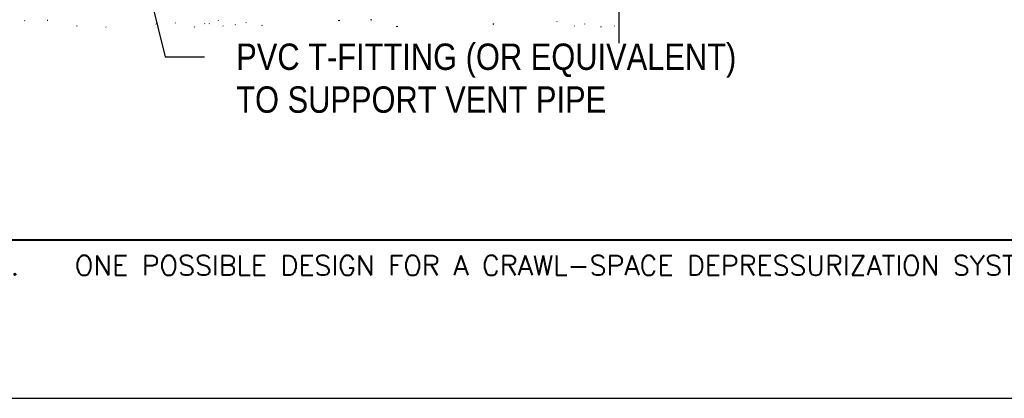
# Model space of a CAD drawing. Extents: x -4.7 to 19.3, y -5.1 to 12.9.
# Tile 8 of 13: x 5.3 to 9.9, y -5.1 to -3.3. Entities that reach past the tile are written whole.
import ezdxf
from ezdxf.enums import TextEntityAlignment as Align

# ---------------------------------------------------------------- set-up
doc = ezdxf.new("R2010")
doc.units = 0
for name, color, linetype in [('29', 7, 'CONTINUOUS'), ('31', 7, 'CONTINUOUS'), ('32', 7, 'CONTINUOUS'), ('35', 7, 'CONTINUOUS'), ('50', 7, 'CONTINUOUS')]:
    doc.layers.add(name, color=color, linetype=linetype)
doc.styles.add('ROMANS', font='ROMANS')

msp = doc.modelspace()

# ---------------------------------------------------------------- linework, layer by layer
at = {"layer": '29', "linetype": 'CONTINUOUS'}
msp.add_lwpolyline([(8.10313, -3.438952), (8.10313, -2.232288), (7.993755, -2.204944), (8.212505, -2.1776), (8.10313, -2.150257), (8.10313, -1.866762)], dxfattribs=at)
at = {"layer": '31', "linetype": 'CONTINUOUS'}
for p, q in [((5.283693, -3.332309), (5.282228, -3.330846)), ((5.392949, -3.33034), (5.389934, -3.330993)), ((5.530357, -3.357335), (5.531335, -3.35441)), ((5.66977, -3.362007), (5.668303, -3.360543)), ((5.907056, -3.348854), (5.905591, -3.347393)), ((5.998286, -3.342965), (5.996822, -3.341503)), ((6.088772, -3.362792), (6.089751, -3.359866)), ((6.136536, -3.347382), (6.137514, -3.344456)), ((6.159146, -3.346034), (6.157681, -3.344572)), ((6.201626, -3.331418), (6.200161, -3.329956)), ((6.225061, -3.357723), (6.223598, -3.356262)), ((6.283652, -3.351879), (6.282186, -3.350417)), ((6.333451, -3.341651), (6.331986, -3.340186)), ((6.409621, -3.354799), (6.406691, -3.356262)), ((6.778247, -3.330736), (6.770884, -3.332324)), ((6.930176, -3.327499), (6.922811, -3.329089)), ((7.053009, -3.359846), (7.045646, -3.361436)), ((7.508193, -3.350487), (7.504613, -3.346909)), ((7.809427, -3.337538), (7.807962, -3.336074)), ((7.891452, -3.357999), (7.889988, -3.356535)), ((7.941251, -3.34777), (7.939786, -3.346306)), ((8.017421, -3.360918), (8.014491, -3.362382)), ((8.081871, -3.357999), (8.080405, -3.356535))]:
    msp.add_line(p, q, dxfattribs=at)
at = {"layer": '32', "color": 1, "linetype": 'CONTINUOUS'}
for p, q in [((5.855298, -3.120415), (5.948798, -3.50291)), ((5.948798, -3.50291), (6.136298, -3.50291))]:
    msp.add_line(p, q, dxfattribs=at)
at = {"layer": '35', "linetype": 'CONTINUOUS'}
msp.add_lwpolyline([(-4.704357, -5.12197), (19.295643, -5.12197), (19.295643, 12.87803), (-4.704357, 12.87803)], close=True, dxfattribs=at)
at = {"layer": '35', "linetype": 'CONTINUOUS', "const_width": 0.01}
msp.add_lwpolyline([(-3.204357, -4.37197), (18.545643, -4.37197), (18.545643, 12.12803), (-3.204357, 12.12803)], close=True, dxfattribs=at)

# ---------------------------------------------------------------- texts
at = {"layer": '32', "color": 1, "linetype": 'CONTINUOUS', "width": 0.875}
for s, p in [('PVC T-FITTING (OR EQUIVALENT)', (6.286458, -3.440074)), ('TO SUPPORT VENT PIPE', (6.286458, -3.643199))]:
    msp.add_text(s, height=0.125, dxfattribs=at).set_placement(p, align=Align.TOP_LEFT)
at = {"layer": '50', "color": 1, "linetype": 'CONTINUOUS', "style": 'ROMANS'}
msp.add_text('FIGURE B.   ONE POSSIBLE DESIGN FOR A CRAWL-SPACE DEPRESSURIZATION SYSTEM', height=0.09375, dxfattribs=at).set_placement((4.629413, -4.445189), align=Align.TOP_LEFT)

doc.saveas('drawing.dxf')
